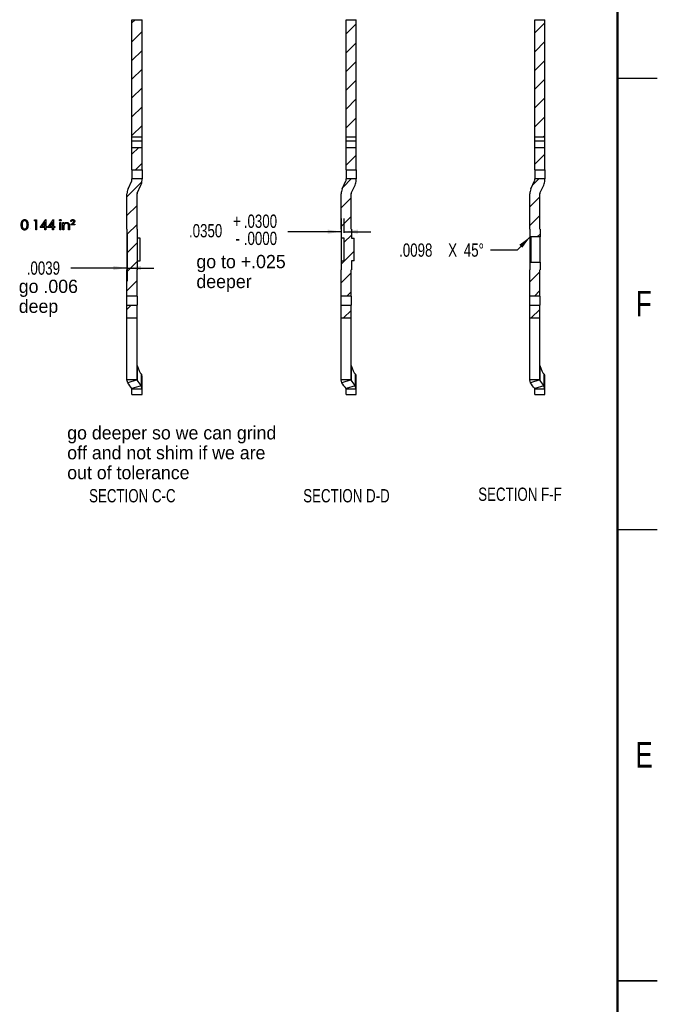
# Model space of a CAD drawing. Header units: inches. Extents: x 0.1 to 87.3, y 0.1 to 33.9.
# Tile 138 of 140: x 37.9 to 43.9, y 16.8 to 26.1. Entities that reach past the tile are written whole.
import ezdxf

# ---------------------------------------------------------------- set-up
doc = ezdxf.new("R2010")
doc.units = ezdxf.units.IN
doc.header["$MEASUREMENT"] = 0
doc.linetypes.add('PHANTOM', pattern=[0.5, 0.25, -0.05, 0.05, -0.05, 0.05, -0.05])
doc.layers.add('DIMENSIONS', color=171, linetype='Continuous')
doc.layers.add('SECTION_VIEWS', color=7, linetype='PHANTOM', lineweight=35)
doc.styles.add('SLDTEXTSTYLE0', font='TXT', dxfattribs={"width": 0.75})
doc.dimstyles.new('SLDDIMSTYLE2', dxfattribs={"dimtxt": 0.125, "dimasz": 0.13, "dimexe": 0, "dimexo": 0.0625, "dimgap": 0.03125, "dimtad": 0, "dimtih": 1, "dimtoh": 1, "dimdec": 4, "dimlfac": 1.333333, "dimrnd": 1e-09, "dimzin": 12, "dimdsep": 46, "dimtxsty": 'SLDTEXTSTYLE0', "dimsah": 1, "dimcen": 0.09, "dimadec": 0, "dimazin": 3, "dimtfac": 1, "dimtdec": 4, "dimtmove": 0, "dimatfit": 0, "dimfxl": 0, "dimfrac": 2, "dimtolj": 1, "dimtzin": 12, "dimarcsym": 0})
doc.dimstyles.new('SLDDIMSTYLE4', dxfattribs={"dimtxt": 0.125, "dimasz": 0.13, "dimexe": 0, "dimexo": 0.0625, "dimgap": 0.03125, "dimtad": 0, "dimtih": 1, "dimtoh": 1, "dimdec": 4, "dimlfac": 1.333333, "dimrnd": 1e-09, "dimzin": 4, "dimdsep": 46, "dimtxsty": 'SLDTEXTSTYLE0', "dimsah": 1, "dimcen": 0.09, "dimadec": 0, "dimazin": 1, "dimtol": 1, "dimtp": 0.03, "dimtfac": 1, "dimtdec": 4, "dimtmove": 0, "dimatfit": 0, "dimfxl": 0, "dimfrac": 2, "dimtolj": 1, "dimtzin": 4, "dimarcsym": 0})

# ---------------------------------------------------------------- blocks, each defined once
blk = doc.blocks.new('_D_8')
at = {"layer": 'DIMENSIONS'}
for p, q in [((38.8786, 24.0288), (38.8786, 23.5876)), ((38.8816, 24.0288), (38.8816, 23.5876)), ((38.8786, 23.7126), (38.3497, 23.7126)), ((38.8816, 23.7126), (39.1316, 23.7126))]:
    blk.add_line(p, q, dxfattribs=at)
for points in [[(38.8786, 23.7126), (38.7486, 23.7326), (38.7486, 23.6926)], [(38.8816, 23.7126), (39.0116, 23.6926), (39.0116, 23.7326)]]:
    blk.add_solid(points, dxfattribs=at)
at = {"layer": 'DIMENSIONS', "insert": (37.9341, 23.7745), "char_height": 0.125, "attachment_point": 1, "style": 'SLDTEXTSTYLE0'}
blk.add_mtext('.0039', dxfattribs=at)
blk = doc.blocks.new('_D_9')
at = {"layer": 'DIMENSIONS'}
for p, q in [((40.899, 24.0438), (40.899, 24.1798)), ((40.9252, 24.0438), (40.9252, 24.1798)), ((40.899, 24.0548), (40.3948, 24.0548)), ((40.9252, 24.0548), (41.1752, 24.0548))]:
    blk.add_line(p, q, dxfattribs=at)
for points in [[(40.899, 24.0548), (40.769, 24.0748), (40.769, 24.0348)], [(40.9252, 24.0548), (41.0552, 24.0348), (41.0552, 24.0748)]]:
    blk.add_solid(points, dxfattribs=at)
at = {"layer": 'DIMENSIONS', "char_height": 0.125, "attachment_point": 1, "style": 'SLDTEXTSTYLE0'}
for s, insert in [('.0300', (39.9792, 24.2159)), ('.0350', (39.4625, 24.1264)), ('+', (39.8781, 24.2159)), ('.0000', (39.9792, 24.0543)), ('-', (39.901, 24.0543))]:
    blk.add_mtext(s, dxfattribs=dict(at, insert=insert))
blk = doc.blocks.new('SW_CHAMFER_DIMENSION_0')
at = {"layer": 'DIMENSIONS', "color": 0}
for p, q in [((1.2377, 0.226), (1.1109, 0.0992)), ((1.1109, 0.0992), (0.8609, 0.0992))]:
    blk.add_line(p, q, dxfattribs=at)
blk.add_solid([(1.2377, 0.226), (1.1316, 0.1482), (1.1599, 0.1199)], dxfattribs=at)
at = {"layer": 'DIMENSIONS', "color": 0, "char_height": 0.125, "attachment_point": 1, "style": 'SLDTEXTSTYLE0'}
for s, insert in [('.0098', (0, 0.1611)), ('X', (0.4625, 0.1611)), ('45°', (0.6095, 0.1611))]:
    blk.add_mtext(s, dxfattribs=dict(at, insert=insert))

msp = doc.modelspace()

# ---------------------------------------------------------------- hatches: boundary and pattern name
at = {"layer": 'SECTION_VIEWS', "linetype": 'Continuous', "lineweight": 18}
h = msp.add_hatch(dxfattribs=at)
h.set_pattern_fill('ANSI31', color=256, style=0)
h.paths.add_polyline_path([(39.020333, 26.051435), (38.925845, 26.051435), (38.925845, 24.943424), (39.020333, 24.943424)], flags=0)
h = msp.add_hatch(dxfattribs=at)
h.set_pattern_fill('ANSI31', color=256, style=0)
h.paths.add_polyline_path([(41.03777, 26.051435), (40.943282, 26.051435), (40.943282, 24.943424), (41.03777, 24.943424)], flags=0)
h = msp.add_hatch(dxfattribs=at)
h.set_pattern_fill('ANSI31', color=256, style=0)
h.paths.add_polyline_path([(42.815133, 26.051435), (42.720644, 26.051435), (42.720644, 24.943424), (42.815133, 24.943424)], flags=0)
h = msp.add_hatch(dxfattribs=at)
h.set_pattern_fill('ANSI31', color=256, style=0)
h.paths.add_polyline_path([(38.925845, 24.847108), (38.925845, 24.638606), (39.020333, 24.638606), (39.020333, 24.847108)], flags=0)
h = msp.add_hatch(dxfattribs=at)
h.set_pattern_fill('ANSI31', color=256, style=0)
h.paths.add_polyline_path([(40.943282, 24.847108), (40.943282, 24.638606), (41.03777, 24.638606), (41.03777, 24.847108)], flags=0)
h = msp.add_hatch(dxfattribs=at)
h.set_pattern_fill('ANSI31', color=256, style=0)
h.paths.add_polyline_path([(42.720644, 24.847108), (42.720644, 24.638606), (42.815133, 24.638606), (42.815133, 24.847108)], flags=0)
h = msp.add_hatch(dxfattribs=at)
h.set_pattern_fill('ANSI31', color=256, style=0)
edge = h.paths.add_edge_path(flags=0)
edge.add_line((38.878605, 24.411044), (38.878605, 24.078843))
edge.add_line((38.878605, 24.078843), (38.881558, 24.078843))
edge.add_line((38.881558, 24.078843), (38.881558, 23.694985))
edge.add_line((38.881558, 23.694985), (38.878605, 23.694985))
edge.add_line((38.878605, 23.694985), (38.878605, 23.448515))
edge.add_line((38.878605, 23.448515), (38.973093, 23.448515))
edge.add_line((38.973093, 23.448515), (38.973093, 23.694985))
edge.add_line((38.973093, 23.694985), (38.976046, 23.694985))
edge.add_line((38.976046, 23.694985), (38.976046, 24.078843))
edge.add_line((38.976046, 24.078843), (38.973093, 24.078843))
edge.add_line((38.973093, 24.078843), (38.973093, 24.411044))
edge.add_arc((38.987857, 24.411044), 0.014764, 155, 180, ccw=False)
edge.add_line((38.974476, 24.417283), (39.010097, 24.493672))
edge.add_arc((38.911081, 24.539844), 0.109252, 335, 360)
edge.add_line((39.020333, 24.539844), (39.020333, 24.551887))
edge.add_line((39.020333, 24.551887), (38.925845, 24.551887))
edge.add_line((38.925845, 24.551887), (38.925845, 24.539844))
edge.add_arc((38.911081, 24.539844), 0.014764, 335, 360, ccw=False)
edge.add_line((38.924462, 24.533604), (38.888841, 24.457216))
edge.add_arc((38.987857, 24.411044), 0.109252, 155, 180)
h = msp.add_hatch(dxfattribs=at)
h.set_pattern_fill('ANSI31', color=256, style=0)
edge = h.paths.add_edge_path(flags=0)
edge.add_line((40.993482, 24.078843), (40.99053, 24.078843))
edge.add_line((40.99053, 24.078843), (40.99053, 24.411044))
edge.add_arc((41.005293, 24.411044), 0.014764, 155, 180, ccw=False)
edge.add_line((40.991913, 24.417283), (41.027534, 24.493672))
edge.add_arc((40.928518, 24.539844), 0.109252, 335, 360)
edge.add_line((41.03777, 24.539844), (41.03777, 24.551887))
edge.add_line((41.03777, 24.551887), (40.943282, 24.551887))
edge.add_line((40.943282, 24.551887), (40.943282, 24.539844))
edge.add_arc((40.928518, 24.539844), 0.014764, 335, 360, ccw=False)
edge.add_line((40.941898, 24.533604), (40.906278, 24.457216))
edge.add_arc((41.005293, 24.411044), 0.109252, 155, 180)
edge.add_line((40.896042, 24.411044), (40.896042, 24.078843))
edge.add_line((40.896042, 24.078843), (40.898994, 24.078843))
edge.add_line((40.898994, 24.078843), (40.898994, 23.993774))
edge.add_line((40.898994, 23.993774), (40.925244, 23.993774))
edge.add_line((40.925244, 23.993774), (40.925244, 23.780053))
edge.add_line((40.925244, 23.780053), (40.898994, 23.780053))
edge.add_line((40.898994, 23.780053), (40.898994, 23.694985))
edge.add_line((40.898994, 23.694985), (40.896042, 23.694985))
edge.add_line((40.896042, 23.694985), (40.896042, 23.448515))
edge.add_line((40.896042, 23.448515), (40.99053, 23.448515))
edge.add_line((40.99053, 23.448515), (40.99053, 23.694985))
edge.add_line((40.99053, 23.694985), (40.993482, 23.694985))
edge.add_line((40.993482, 23.694985), (40.993482, 23.780053))
edge.add_line((40.993482, 23.780053), (41.019732, 23.780053))
edge.add_line((41.019732, 23.780053), (41.019732, 23.993774))
edge.add_line((41.019732, 23.993774), (40.993482, 23.993774))
edge.add_line((40.993482, 23.993774), (40.993482, 24.078843))
h = msp.add_hatch(dxfattribs=at)
h.set_pattern_fill('ANSI31', color=256, style=0)
edge = h.paths.add_edge_path(flags=0)
edge.add_line((42.719261, 24.533604), (42.68364, 24.457216))
edge.add_arc((42.782656, 24.411044), 0.109252, 155, 180)
edge.add_line((42.673404, 24.411044), (42.673404, 24.078843))
edge.add_line((42.673404, 24.078843), (42.676357, 24.078843))
edge.add_line((42.676357, 24.078843), (42.676357, 24.012406))
edge.add_line((42.676357, 24.012406), (42.683739, 24.005024))
edge.add_line((42.683739, 24.005024), (42.770845, 24.005024))
edge.add_line((42.770845, 24.005024), (42.770845, 24.078843))
edge.add_line((42.770845, 24.078843), (42.767893, 24.078843))
edge.add_line((42.767893, 24.078843), (42.767893, 24.411044))
edge.add_arc((42.782656, 24.411044), 0.014764, 155, 180, ccw=False)
edge.add_line((42.769276, 24.417283), (42.804897, 24.493672))
edge.add_arc((42.705881, 24.539844), 0.109252, 335, 360)
edge.add_line((42.815133, 24.539844), (42.815133, 24.551887))
edge.add_line((42.815133, 24.551887), (42.720644, 24.551887))
edge.add_line((42.720644, 24.551887), (42.720644, 24.539844))
edge.add_arc((42.705881, 24.539844), 0.014764, 335, 360, ccw=False)
h = msp.add_hatch(dxfattribs=at)
h.set_pattern_fill('ANSI31', color=256, style=0)
h.paths.add_polyline_path([(42.676357, 23.761422), (42.676357, 23.694985), (42.673404, 23.694985), (42.673404, 23.448515), (42.767893, 23.448515), (42.767893, 23.694985), (42.770845, 23.694985), (42.770845, 23.768803), (42.683739, 23.768803)], flags=0)
h = msp.add_hatch(dxfattribs=at)
h.set_pattern_fill('ANSI31', color=256, style=0)
h.paths.add_polyline_path([(38.878605, 23.363254), (38.878605, 23.242247), (38.973093, 23.242247), (38.973093, 23.363254)], flags=0)
h = msp.add_hatch(dxfattribs=at)
h.set_pattern_fill('ANSI31', color=256, style=0)
h.paths.add_polyline_path([(40.896042, 23.363254), (40.896042, 23.242247), (40.99053, 23.242247), (40.99053, 23.363254)], flags=0)
h = msp.add_hatch(dxfattribs=at)
h.set_pattern_fill('ANSI31', color=256, style=0)
h.paths.add_polyline_path([(42.673404, 23.363254), (42.673404, 23.242247), (42.767893, 23.242247), (42.767893, 23.363254)], flags=0)

# ---------------------------------------------------------------- linework, layer by layer
at = {"color": 7, "linetype": 'Continuous', "lineweight": 50}
msp.add_line((43.5, 33.5), (43.5, 0.5), dxfattribs=at)
at = {"color": 7, "linetype": 'Continuous', "lineweight": 25}
for p, q in [((38.925845, 24.943424), (38.925845, 26.051435)), ((38.925845, 26.051435), (39.020333, 26.051435)), ((39.020333, 24.943424), (39.020333, 26.051435)), ((40.943282, 26.051435), (41.03777, 26.051435)), ((40.943282, 24.943424), (40.943282, 26.051435)), ((41.03777, 24.943424), (41.03777, 26.051435)), ((42.720644, 24.943424), (42.720644, 26.051435)), ((42.720644, 26.051435), (42.815133, 26.051435)), ((42.815133, 24.943424), (42.815133, 26.051435)), ((43.5, 25.5), (43.875, 25.5)), ((39.020333, 24.943424), (38.925845, 24.943424)), ((38.925845, 24.911145), (38.925845, 24.943424)), ((38.925845, 24.911145), (39.020333, 24.911145)), ((38.925845, 24.847108), (38.925845, 24.911145)), ((39.020333, 24.911145), (39.020333, 24.943424)), ((39.020333, 24.847108), (39.020333, 24.911145)), ((41.03777, 24.943424), (40.943282, 24.943424)), ((40.943282, 24.911145), (40.943282, 24.943424)), ((40.943282, 24.911145), (41.03777, 24.911145)), ((40.943282, 24.847108), (40.943282, 24.911145)), ((41.03777, 24.911145), (41.03777, 24.943424)), ((41.03777, 24.847108), (41.03777, 24.911145)), ((42.815133, 24.943424), (42.720644, 24.943424)), ((42.720644, 24.911145), (42.720644, 24.943424)), ((42.720644, 24.911145), (42.815133, 24.911145)), ((42.720644, 24.847108), (42.720644, 24.911145)), ((42.815133, 24.911145), (42.815133, 24.943424)), ((42.815133, 24.847108), (42.815133, 24.911145)), ((38.925845, 24.847108), (39.020333, 24.847108)), ((38.925845, 24.638606), (38.925845, 24.847108)), ((39.020333, 24.638606), (39.020333, 24.847108)), ((40.943282, 24.847108), (41.03777, 24.847108)), ((40.943282, 24.638606), (40.943282, 24.847108)), ((41.03777, 24.638606), (41.03777, 24.847108)), ((42.720644, 24.847108), (42.815133, 24.847108)), ((42.720644, 24.638606), (42.720644, 24.847108)), ((42.815133, 24.638606), (42.815133, 24.847108)), ((38.925845, 24.638606), (39.020333, 24.638606)), ((38.925845, 24.638606), (38.925845, 24.551887)), ((39.020333, 24.638606), (39.020333, 24.551887)), ((40.943282, 24.638606), (41.03777, 24.638606)), ((40.943282, 24.638606), (40.943282, 24.551887)), ((41.03777, 24.638606), (41.03777, 24.551887)), ((42.720644, 24.638606), (42.815133, 24.638606)), ((42.720644, 24.638606), (42.720644, 24.551887)), ((42.815133, 24.638606), (42.815133, 24.551887)), ((38.888841, 24.457216), (38.924462, 24.533604)), ((38.925845, 24.539844), (38.925845, 24.551887)), ((39.020333, 24.551887), (38.925845, 24.551887)), ((38.974476, 24.417283), (39.010097, 24.493672)), ((39.020333, 24.539844), (39.020333, 24.551887)), ((40.906278, 24.457216), (40.941898, 24.533604)), ((40.943282, 24.539844), (40.943282, 24.551887)), ((41.03777, 24.551887), (40.943282, 24.551887)), ((40.991913, 24.417283), (41.027534, 24.493672)), ((41.03777, 24.539844), (41.03777, 24.551887)), ((42.68364, 24.457216), (42.719261, 24.533604)), ((42.720644, 24.539844), (42.720644, 24.551887)), ((42.815133, 24.551887), (42.720644, 24.551887)), ((42.769276, 24.417283), (42.804897, 24.493672)), ((42.815133, 24.539844), (42.815133, 24.551887)), ((38.878605, 24.078843), (38.878605, 24.411044)), ((38.973093, 24.078843), (38.973093, 24.411044)), ((40.896042, 24.078843), (40.896042, 24.411044)), ((40.99053, 24.078843), (40.99053, 24.411044)), ((42.673404, 24.078843), (42.673404, 24.411044)), ((42.767893, 24.078843), (42.767893, 24.411044)), ((38.878605, 24.121117), (38.878236, 24.121117)), ((40.896042, 24.121117), (40.895672, 24.121117)), ((42.673404, 24.121117), (42.673035, 24.121117)), ((38.878236, 24.111407), (38.878605, 24.111407)), ((38.878236, 24.090077), (38.878605, 24.090077)), ((38.878605, 24.078843), (38.881558, 24.078843)), ((38.878605, 24.078843), (38.878605, 23.694985)), ((38.881558, 23.694985), (38.881558, 24.078843)), ((38.976046, 24.078843), (38.973093, 24.078843)), ((38.976046, 24.078843), (38.976046, 23.694985)), ((40.895672, 24.111407), (40.896042, 24.111407)), ((40.895672, 24.090077), (40.896042, 24.090077)), ((40.896042, 24.078843), (40.898994, 24.078843)), ((40.896042, 24.078843), (40.896042, 23.694985)), ((40.898994, 23.993774), (40.898994, 24.078843)), ((40.993482, 24.078843), (40.99053, 24.078843)), ((40.993482, 24.078843), (40.993482, 23.993774)), ((42.673035, 24.111407), (42.673404, 24.111407)), ((42.673035, 24.090077), (42.673404, 24.090077)), ((42.673404, 24.078843), (42.676357, 24.078843)), ((42.673404, 24.078843), (42.673404, 23.694985)), ((42.676357, 24.012406), (42.676357, 24.078843)), ((42.770845, 24.078843), (42.767893, 24.078843)), ((42.770845, 24.078843), (42.770845, 24.005024)), ((39.002296, 23.993774), (38.976046, 23.993774)), ((39.002296, 23.967596), (39.002296, 23.993774)), ((39.002296, 23.780053), (39.002296, 23.967596)), ((40.925244, 23.993774), (40.898994, 23.993774)), ((40.898994, 23.780053), (40.898994, 23.993774)), ((40.925244, 23.780053), (40.925244, 23.993774)), ((40.993482, 23.993774), (41.019732, 23.993774)), ((41.019732, 23.780053), (41.019732, 23.993774)), ((42.683739, 24.005024), (42.676357, 24.012406)), ((42.676357, 23.761422), (42.676357, 24.012406)), ((42.770845, 24.005024), (42.683739, 24.005024)), ((42.683739, 24.005024), (42.683739, 23.768803)), ((42.770845, 23.768803), (42.770845, 24.005024)), ((38.976046, 23.780053), (39.002296, 23.780053)), ((40.898994, 23.694985), (40.898994, 23.780053)), ((40.898994, 23.780053), (40.925244, 23.780053)), ((41.019732, 23.780053), (40.993482, 23.780053)), ((40.993482, 23.780053), (40.993482, 23.694985)), ((42.676357, 23.761422), (42.683739, 23.768803)), ((42.676357, 23.694985), (42.676357, 23.761422)), ((42.683739, 23.768803), (42.770845, 23.768803)), ((42.770845, 23.768803), (42.770845, 23.694985)), ((38.881558, 23.694985), (38.878605, 23.694985)), ((38.878605, 23.448515), (38.878605, 23.694985)), ((38.973093, 23.694985), (38.976046, 23.694985)), ((38.973093, 23.448515), (38.973093, 23.694985)), ((40.898994, 23.694985), (40.896042, 23.694985)), ((40.896042, 23.448515), (40.896042, 23.694985)), ((40.99053, 23.694985), (40.993482, 23.694985)), ((40.99053, 23.448515), (40.99053, 23.694985)), ((42.676357, 23.694985), (42.673404, 23.694985)), ((42.673404, 23.448515), (42.673404, 23.694985)), ((42.767893, 23.694985), (42.770845, 23.694985)), ((42.767893, 23.448515), (42.767893, 23.694985)), ((38.973093, 23.448515), (38.878605, 23.448515)), ((38.878605, 23.363254), (38.878605, 23.448515)), ((38.973093, 23.448515), (38.973093, 23.363254)), ((40.99053, 23.448515), (40.896042, 23.448515)), ((40.896042, 23.363254), (40.896042, 23.448515)), ((40.99053, 23.448515), (40.99053, 23.363254)), ((42.767893, 23.448515), (42.673404, 23.448515)), ((42.673404, 23.363254), (42.673404, 23.448515)), ((42.767893, 23.448515), (42.767893, 23.363254)), ((38.878605, 23.363254), (38.973093, 23.363254)), ((38.878605, 23.242247), (38.878605, 23.363254)), ((38.973093, 23.242247), (38.973093, 23.363254)), ((40.896042, 23.363254), (40.99053, 23.363254)), ((40.896042, 23.242247), (40.896042, 23.363254)), ((40.99053, 23.242247), (40.99053, 23.363254)), ((42.673404, 23.363254), (42.767893, 23.363254)), ((42.673404, 23.242247), (42.673404, 23.363254)), ((42.767893, 23.242247), (42.767893, 23.363254)), ((38.878605, 23.221943), (38.878236, 23.221943)), ((38.878605, 23.188561), (38.878236, 23.188561)), ((38.878605, 23.242247), (38.973093, 23.242247)), ((38.878605, 22.659266), (38.878605, 23.242247)), ((38.973093, 22.659266), (38.973093, 23.242247)), ((40.896042, 23.221943), (40.895672, 23.221943)), ((40.896042, 23.188561), (40.895672, 23.188561)), ((40.896042, 23.242247), (40.99053, 23.242247)), ((40.896042, 22.659266), (40.896042, 23.242247)), ((40.99053, 22.659266), (40.99053, 23.242247)), ((42.673404, 23.194757), (42.673035, 23.194757)), ((42.673404, 23.188561), (42.673035, 23.188561)), ((42.673404, 23.242247), (42.767893, 23.242247)), ((42.673404, 22.659266), (42.673404, 23.242247)), ((42.767893, 22.659266), (42.767893, 23.242247)), ((38.878236, 23.180253), (38.878605, 23.180253)), ((38.878236, 23.146056), (38.878605, 23.146056)), ((38.878605, 23.137598), (38.878236, 23.137598)), ((38.878236, 23.120817), (38.878605, 23.120817)), ((38.878605, 23.119541), (38.878236, 23.119541)), ((38.878236, 23.104115), (38.878605, 23.104115)), ((40.895672, 23.180253), (40.896042, 23.180253)), ((40.895672, 23.146056), (40.896042, 23.146056)), ((40.896042, 23.137598), (40.895672, 23.137598)), ((40.895672, 23.120817), (40.896042, 23.120817)), ((40.896042, 23.119541), (40.895672, 23.119541)), ((40.895672, 23.104115), (40.896042, 23.104115)), ((42.673404, 23.131187), (42.67301, 23.131187)), ((42.673404, 23.152796), (42.673035, 23.152796)), ((42.673035, 23.146056), (42.673404, 23.146056)), ((42.673404, 23.137598), (42.673035, 23.137598)), ((42.673035, 23.120817), (42.673404, 23.120817)), ((42.673404, 23.119541), (42.673035, 23.119541)), ((42.673035, 23.104115), (42.673404, 23.104115)), ((38.878605, 23.048221), (38.878236, 23.048221)), ((38.878236, 23.012476), (38.878605, 23.012476)), ((40.896042, 23.048221), (40.895672, 23.048221)), ((40.895672, 23.012476), (40.896042, 23.012476)), ((42.67301, 23.089906), (42.673404, 23.089906)), ((42.673404, 23.048221), (42.673035, 23.048221)), ((42.673035, 23.012476), (42.673404, 23.012476)), ((38.878605, 22.986783), (38.878236, 22.986783)), ((38.878236, 22.928324), (38.878605, 22.928324)), ((38.878236, 22.917499), (38.878605, 22.917499)), ((40.896042, 22.986783), (40.895672, 22.986783)), ((40.895672, 22.928324), (40.896042, 22.928324)), ((42.673404, 22.986783), (42.673035, 22.986783)), ((42.673035, 22.928324), (42.673404, 22.928324)), ((38.878605, 22.898884), (38.878236, 22.898884)), ((38.878605, 22.82164), (38.878236, 22.82164)), ((40.896042, 22.898884), (40.895672, 22.898884)), ((40.896042, 22.82164), (40.895672, 22.82164)), ((42.673404, 22.898884), (42.673035, 22.898884)), ((42.673404, 22.82164), (42.673035, 22.82164)), ((38.878605, 22.806245), (38.878236, 22.806245)), ((38.878236, 22.791773), (38.878605, 22.791773)), ((38.878236, 22.777526), (38.878605, 22.777526)), ((38.878605, 22.747966), (38.878236, 22.747966)), ((38.878605, 22.743118), (38.878236, 22.743118)), ((38.878605, 22.725643), (38.878236, 22.725643)), ((38.878236, 22.724474), (38.878605, 22.724474)), ((38.974187, 22.793897), (38.974187, 22.658027)), ((40.896042, 22.806245), (40.895672, 22.806245)), ((40.895672, 22.791773), (40.896042, 22.791773)), ((40.895672, 22.777526), (40.896042, 22.777526)), ((40.896042, 22.747966), (40.895672, 22.747966)), ((40.896042, 22.743118), (40.895672, 22.743118)), ((40.896042, 22.725643), (40.895672, 22.725643)), ((40.895672, 22.724474), (40.896042, 22.724474)), ((40.991624, 22.793897), (40.991624, 22.658027)), ((42.673404, 22.806245), (42.673035, 22.806245)), ((42.673035, 22.791773), (42.673404, 22.791773)), ((42.673035, 22.777526), (42.673404, 22.777526)), ((42.673404, 22.747966), (42.673035, 22.747966)), ((42.673404, 22.743118), (42.673035, 22.743118)), ((42.673404, 22.725643), (42.673035, 22.725643)), ((42.673035, 22.724474), (42.673404, 22.724474)), ((42.768987, 22.793897), (42.768987, 22.658027)), ((38.878236, 22.710178), (38.878605, 22.710178)), ((38.878605, 22.693783), (38.878236, 22.693783)), ((38.973093, 22.659266), (38.878605, 22.659266)), ((38.886704, 22.631071), (38.878605, 22.659266)), ((38.974187, 22.658027), (38.886704, 22.631071)), ((38.974187, 22.658027), (38.973093, 22.659266)), ((39.012253, 22.714614), (39.012253, 22.604146)), ((39.012253, 22.714614), (39.017506, 22.710773)), ((39.020352, 22.575852), (39.020352, 22.692068)), ((40.895672, 22.710178), (40.896042, 22.710178)), ((40.896042, 22.693783), (40.895672, 22.693783)), ((40.99053, 22.659266), (40.896042, 22.659266)), ((40.90414, 22.631071), (40.896042, 22.659266)), ((40.991624, 22.658027), (40.90414, 22.631071)), ((40.991624, 22.658027), (40.99053, 22.659266)), ((41.02969, 22.714614), (41.02969, 22.604146)), ((41.02969, 22.714614), (41.034943, 22.710773)), ((41.037789, 22.575852), (41.037789, 22.692068)), ((42.673035, 22.710178), (42.673404, 22.710178)), ((42.673404, 22.693783), (42.673035, 22.693783)), ((42.767893, 22.659266), (42.673404, 22.659266)), ((42.681503, 22.631071), (42.673404, 22.659266)), ((42.768987, 22.658027), (42.681503, 22.631071)), ((42.768987, 22.658027), (42.767893, 22.659266)), ((42.807053, 22.714614), (42.807053, 22.604146)), ((42.807053, 22.714614), (42.812306, 22.710773)), ((42.815152, 22.575852), (42.815152, 22.692068)), ((39.012253, 22.604146), (38.924769, 22.57719)), ((38.925864, 22.575852), (38.924769, 22.57719)), ((38.925864, 22.575852), (39.020352, 22.575852)), ((38.925864, 22.522321), (38.925864, 22.575852)), ((39.020352, 22.575852), (39.012253, 22.604146)), ((39.020352, 22.522321), (39.020352, 22.575852)), ((41.02969, 22.604146), (40.942206, 22.57719)), ((40.943301, 22.575852), (40.942206, 22.57719)), ((40.943301, 22.575852), (41.037789, 22.575852)), ((40.943301, 22.522321), (40.943301, 22.575852)), ((41.037789, 22.575852), (41.02969, 22.604146)), ((41.037789, 22.522321), (41.037789, 22.575852)), ((42.807053, 22.604146), (42.719569, 22.57719)), ((42.720663, 22.575852), (42.719569, 22.57719)), ((42.720663, 22.575852), (42.815152, 22.575852)), ((42.720663, 22.522321), (42.720663, 22.575852)), ((42.815152, 22.575852), (42.807053, 22.604146)), ((42.815152, 22.522321), (42.815152, 22.575852)), ((38.925864, 22.522321), (39.020352, 22.522321)), ((40.943301, 22.522321), (41.037789, 22.522321)), ((42.720663, 22.522321), (42.815152, 22.522321)), ((43.5, 21.25), (43.875, 21.25)), ((43.875039, 17), (43.499961, 17)), ((43.5, 17), (43.875, 17))]:
    msp.add_line(p, q, dxfattribs=at)
at = {"color": 7, "linetype": 'Continuous'}
msp.add_line((37.969724, 24.087008), (37.969724, 24.087008), dxfattribs=at)
at = {"color": 7, "linetype": 'Continuous', "flags": 128}
for points in [[(37.882584, 24.119423), (37.882641, 24.12393), (37.882829, 24.128174), (37.883148, 24.132174), (37.88358, 24.135893), (37.884125, 24.139348), (37.884819, 24.142541), (37.885627, 24.145471), (37.886547, 24.148137), (37.88758, 24.150597), (37.888726, 24.152907), (37.889984, 24.155048), (37.891336, 24.157058), (37.892782, 24.158898), (37.894322, 24.160588), (37.895975, 24.16211), (37.89774, 24.163499), (37.899581, 24.16472), (37.901477, 24.165791), (37.903412, 24.166692), (37.905421, 24.167424), (37.907468, 24.168007), (37.909572, 24.16842), (37.911712, 24.168664), (37.913928, 24.168739), (37.913928, 24.168739), (37.916163, 24.168664), (37.918361, 24.16842), (37.920483, 24.168007), (37.922567, 24.167424), (37.924596, 24.166692), (37.926567, 24.165791), (37.928502, 24.16472), (37.930361, 24.163481), (37.932145, 24.162091), (37.933854, 24.160513), (37.93545, 24.158786), (37.936953, 24.156908), (37.938361, 24.154842), (37.939676, 24.152626), (37.940878, 24.150241), (37.942005, 24.147687), (37.943, 24.144945), (37.943883, 24.141977), (37.944615, 24.138785), (37.945216, 24.135367), (37.945686, 24.131724), (37.946024, 24.127836), (37.946211, 24.123742), (37.946287, 24.119423), (37.946287, 24.119423), (37.946211, 24.115122), (37.946024, 24.111047), (37.945686, 24.107178), (37.945235, 24.103553), (37.944634, 24.100154), (37.943901, 24.09698), (37.943056, 24.094013), (37.942061, 24.09129), (37.940953, 24.088755), (37.939751, 24.086389), (37.938455, 24.084172), (37.937047, 24.082107), (37.935544, 24.08021), (37.933929, 24.078482), (37.93222, 24.076905), (37.930417, 24.075496), (37.928539, 24.074257), (37.926605, 24.073167), (37.924614, 24.072266), (37.922586, 24.071515), (37.920502, 24.070933), (37.918361, 24.070519), (37.916163, 24.070256), (37.913928, 24.070181), (37.913928, 24.070181), (37.911712, 24.070256), (37.909572, 24.070501), (37.907468, 24.070914), (37.90544, 24.071477), (37.903449, 24.072191), (37.901515, 24.073092), (37.899637, 24.074144), (37.897815, 24.075346), (37.896069, 24.076717), (37.894416, 24.078238), (37.892876, 24.079928), (37.89143, 24.081787), (37.890078, 24.083778), (37.88882, 24.085938), (37.887655, 24.088267), (37.886604, 24.090745), (37.885665, 24.093431), (37.884838, 24.096379), (37.884162, 24.099591), (37.883599, 24.103046), (37.883148, 24.106746), (37.882829, 24.110727), (37.882641, 24.114953), (37.882585, 24.119423)], [(37.890996, 24.11946), (37.891036, 24.115704), (37.891186, 24.112174), (37.891411, 24.108868), (37.891712, 24.105826), (37.892125, 24.103009), (37.892613, 24.100417), (37.893195, 24.09807), (37.893871, 24.095966), (37.894641, 24.094032), (37.895486, 24.092229), (37.896407, 24.090539), (37.897421, 24.08898), (37.898529, 24.087534), (37.899712, 24.086201), (37.900989, 24.084999), (37.902341, 24.08391), (37.905196, 24.082107), (37.908125, 24.08083), (37.91113, 24.08006), (37.91421, 24.079797), (37.91421, 24.079797), (37.917309, 24.080041), (37.920314, 24.080811), (37.923206, 24.08205), (37.926004, 24.083816), (37.927337, 24.084886), (37.928577, 24.086069), (37.929741, 24.087403), (37.930831, 24.088849), (37.931826, 24.090407), (37.932746, 24.092116), (37.933572, 24.093938), (37.934324, 24.095891), (37.934324, 24.095891), (37.93515, 24.098408), (37.935882, 24.101037), (37.936483, 24.103798), (37.93699, 24.106671), (37.937366, 24.109676), (37.937648, 24.112812), (37.937817, 24.11608), (37.937873, 24.11946), (37.937873, 24.11946), (37.937817, 24.122841), (37.937685, 24.126071), (37.937422, 24.129132), (37.937084, 24.132043), (37.936634, 24.134803), (37.936108, 24.137395), (37.93545, 24.139837), (37.934718, 24.142128), (37.933892, 24.144269), (37.93299, 24.146241), (37.932014, 24.148081), (37.930962, 24.149771), (37.929835, 24.151311), (37.928614, 24.152701), (37.927337, 24.15394), (37.925985, 24.15503), (37.923149, 24.156814), (37.920257, 24.15811), (37.917271, 24.158861), (37.91421, 24.159124), (37.91421, 24.159124), (37.911111, 24.158861), (37.908088, 24.15811), (37.905177, 24.156814), (37.902341, 24.15503), (37.900989, 24.153959), (37.899731, 24.152757), (37.898548, 24.151424), (37.897458, 24.149978), (37.896444, 24.148419), (37.895505, 24.146729), (37.89466, 24.144926), (37.89389, 24.142992), (37.893214, 24.140888), (37.892632, 24.138541), (37.892125, 24.135968), (37.89173, 24.133132), (37.891411, 24.130071), (37.891186, 24.126784), (37.891036, 24.123235), (37.890998, 24.11946)], [(38.009478, 24.166335), (38.026815, 24.166335), (38.026815, 24.166335), (38.026815, 24.072585), (38.026815, 24.072585), (38.018402, 24.072585), (38.018402, 24.072585), (38.018402, 24.15672), (38.018402, 24.15672), (38.003979, 24.15672), (38.003979, 24.15672), (38.009481, 24.166335)], [(38.112845, 24.168739), (38.114556, 24.168739), (38.114556, 24.168739), (38.114556, 24.103835), (38.114556, 24.103835), (38.125373, 24.103835), (38.125373, 24.103835), (38.125373, 24.09422), (38.125373, 24.09422), (38.114556, 24.09422), (38.114556, 24.09422), (38.114556, 24.072585), (38.114556, 24.072585), (38.106142, 24.072585), (38.106142, 24.072585), (38.106142, 24.09422), (38.106142, 24.09422), (38.061671, 24.09422), (38.061671, 24.09422), (38.112847, 24.168739)], [(38.10614, 24.103835), (38.106142, 24.14455), (38.106142, 24.14455), (38.078198, 24.103835), (38.078198, 24.103835), (38.106142, 24.103835)], [(38.184959, 24.168739), (38.186671, 24.168739), (38.186671, 24.168739), (38.186671, 24.103835), (38.186671, 24.103835), (38.197488, 24.103835), (38.197488, 24.103835), (38.197488, 24.09422), (38.197488, 24.09422), (38.186671, 24.09422), (38.186671, 24.09422), (38.186671, 24.072585), (38.186671, 24.072585), (38.178258, 24.072585), (38.178258, 24.072585), (38.178258, 24.09422), (38.178258, 24.09422), (38.133787, 24.09422), (38.133787, 24.09422), (38.184962, 24.168739)], [(38.178257, 24.103835), (38.178258, 24.14455), (38.178258, 24.14455), (38.150313, 24.103835), (38.150313, 24.103835), (38.178258, 24.103835)], [(38.250933, 24.169941), (38.252495, 24.169809), (38.253941, 24.169415), (38.255275, 24.168739), (38.256477, 24.167819), (38.257491, 24.166711), (38.258204, 24.165471), (38.258636, 24.164138), (38.258787, 24.162692), (38.258787, 24.162692), (38.258636, 24.161283), (38.258204, 24.159969), (38.257491, 24.158748), (38.256477, 24.15764), (38.255275, 24.15672), (38.253941, 24.156044), (38.252495, 24.155649), (38.250936, 24.155518), (38.250936, 24.155518), (38.249396, 24.155649), (38.247988, 24.156044), (38.246655, 24.15672), (38.245453, 24.15764), (38.244457, 24.158748), (38.243744, 24.159969), (38.243312, 24.161283), (38.243162, 24.162692), (38.243162, 24.162692), (38.243312, 24.164138), (38.243744, 24.165471), (38.244457, 24.166711), (38.245453, 24.167819), (38.246655, 24.168739), (38.247988, 24.169415), (38.249396, 24.169809), (38.250936, 24.169941)], [(38.246766, 24.141095), (38.255181, 24.141095), (38.255181, 24.141095), (38.255181, 24.072585), (38.255181, 24.072585), (38.246767, 24.072585), (38.246767, 24.072585), (38.246767, 24.141095)], [(38.275612, 24.141095), (38.284027, 24.141095), (38.284027, 24.141095), (38.284027, 24.128738), (38.284027, 24.128738), (38.286788, 24.132043), (38.28968, 24.134879), (38.292722, 24.137207), (38.295915, 24.139067), (38.299239, 24.140475), (38.302713, 24.141489), (38.306338, 24.14209), (38.310094, 24.142297), (38.310094, 24.142297), (38.313887, 24.142053), (38.317455, 24.141339), (38.320798, 24.140118), (38.323916, 24.138428), (38.326733, 24.136325), (38.329174, 24.133883), (38.331202, 24.131104), (38.332836, 24.127986), (38.333512, 24.12624), (38.334095, 24.124249), (38.334583, 24.122052), (38.334996, 24.11961), (38.335296, 24.116944), (38.335522, 24.114052), (38.335672, 24.110915), (38.33571, 24.107572), (38.33571, 24.107572), (38.33571, 24.072585), (38.33571, 24.072585), (38.327296, 24.072585), (38.327296, 24.072585), (38.327296, 24.104812), (38.327296, 24.104812), (38.327277, 24.10761), (38.32724, 24.110164), (38.327165, 24.112474), (38.327052, 24.114559), (38.326902, 24.11638), (38.326733, 24.117958), (38.326526, 24.11931), (38.326301, 24.120399), (38.326301, 24.120399), (38.325343, 24.123554), (38.32401, 24.126296), (38.322319, 24.128606), (38.320272, 24.130503), (38.317869, 24.131986), (38.315127, 24.133038), (38.312047, 24.133677), (38.308629, 24.133883), (38.308629, 24.133883), (38.306601, 24.133808), (38.304629, 24.133564), (38.302694, 24.133151), (38.300835, 24.132587), (38.299013, 24.131836), (38.297248, 24.130954), (38.295539, 24.129883), (38.293886, 24.128662), (38.292328, 24.12731), (38.290919, 24.125902), (38.289642, 24.124399), (38.288497, 24.122822), (38.287501, 24.121169), (38.286637, 24.119441), (38.285905, 24.11762), (38.285323, 24.115742), (38.285323, 24.115742), (38.285022, 24.114352), (38.284759, 24.112699), (38.284534, 24.110803), (38.284346, 24.108624), (38.284215, 24.106201), (38.284102, 24.103516), (38.284046, 24.100567), (38.284027, 24.097356), (38.284027, 24.097356), (38.284027, 24.072585), (38.284027, 24.072585), (38.275613, 24.072585), (38.275613, 24.072585), (38.275613, 24.141095)], [(38.356141, 24.15071), (38.348931, 24.15071), (38.348931, 24.15071), (38.349043, 24.152626), (38.349325, 24.154447), (38.349757, 24.156194), (38.350358, 24.157865), (38.351128, 24.159424), (38.352048, 24.160908), (38.353137, 24.162316), (38.354396, 24.163631), (38.355785, 24.164833), (38.357269, 24.165866), (38.358847, 24.166748), (38.360537, 24.167462), (38.362321, 24.168025), (38.364199, 24.16842), (38.366171, 24.168664), (38.368255, 24.168739), (38.368255, 24.168739), (38.37019, 24.168664), (38.372049, 24.168457), (38.373796, 24.168119), (38.375467, 24.167631), (38.377026, 24.166992), (38.378509, 24.166241), (38.379899, 24.16534), (38.381195, 24.164288), (38.382359, 24.163143), (38.383373, 24.161959), (38.384237, 24.160701), (38.384951, 24.159405), (38.385495, 24.158053), (38.385871, 24.156645), (38.386115, 24.15518), (38.38619, 24.153659), (38.38619, 24.153659), (38.386059, 24.151724), (38.385683, 24.149828), (38.385045, 24.147968), (38.384162, 24.146128), (38.38358, 24.14517), (38.382848, 24.144137), (38.381984, 24.142992), (38.380951, 24.141771), (38.379786, 24.140456), (38.378472, 24.139067), (38.377007, 24.137564), (38.375392, 24.135987), (38.375392, 24.135987), (38.363617, 24.12547), (38.363617, 24.12547), (38.38619, 24.12547), (38.38619, 24.12547), (38.38619, 24.11946), (38.38619, 24.11946), (38.346527, 24.11946), (38.346527, 24.11946), (38.369044, 24.139574), (38.369044, 24.139574), (38.37064, 24.14102), (38.372068, 24.142353), (38.373345, 24.143574), (38.374453, 24.144701), (38.375411, 24.145696), (38.376218, 24.146597), (38.376857, 24.147405), (38.377345, 24.148081), (38.378059, 24.149339), (38.378566, 24.150597), (38.378885, 24.151818), (38.378979, 24.153039), (38.378979, 24.153039), (38.378791, 24.154673), (38.378209, 24.156213), (38.377251, 24.15764), (38.375899, 24.158973), (38.374265, 24.1601), (38.372406, 24.160889), (38.370359, 24.161377), (38.368086, 24.161527), (38.368086, 24.161527), (38.365589, 24.161358), (38.363354, 24.160814), (38.361382, 24.159931), (38.359692, 24.158692), (38.358302, 24.157133), (38.35725, 24.155293), (38.356518, 24.153152), (38.356142, 24.15071)]]:
    msp.add_lwpolyline(points, dxfattribs=at)
at = {"color": 7, "linetype": 'Continuous', "lineweight": 25}
for centre, radius, start, end in [((38.911081, 24.539844), 0.014764, 335, 360), ((38.911081, 24.539844), 0.109252, 335, 360), ((40.928518, 24.539844), 0.014764, 335, 360), ((40.928518, 24.539844), 0.109252, 335, 360), ((42.705881, 24.539844), 0.014764, 335, 360), ((42.705881, 24.539844), 0.109252, 335, 360), ((38.987857, 24.411044), 0.109252, 155, 180), ((38.987857, 24.411044), 0.014764, 155, 180), ((41.005293, 24.411044), 0.109252, 155, 180), ((41.005293, 24.411044), 0.014764, 155, 180), ((42.782656, 24.411044), 0.109252, 155, 180), ((42.782656, 24.411044), 0.014764, 155, 180), ((25.983746, 13.475104), 15.821443, 35.1206887, 35.3595976), ((26.07123, 13.502059), 15.821443, 35.1206887, 35.3595976), ((38.956979, 22.691995), 0.063373, 0.0660401, 17.2360072), ((28.001183, 13.475104), 15.821443, 35.1206887, 35.3595976), ((28.088667, 13.502059), 15.821443, 35.1206887, 35.3595976), ((40.974416, 22.691995), 0.063373, 0.0660401, 17.2360072), ((29.778546, 13.475104), 15.821443, 35.1206887, 35.3595976), ((29.866029, 13.502059), 15.821443, 35.1206887, 35.3595976), ((42.751778, 22.691995), 0.063373, 0.0660401, 17.2360072)]:
    msp.add_arc(centre, radius, start, end, dxfattribs=at)
for centre in [(38.997044, 22.784534), (41.014481, 22.784534), (42.791844, 22.784534)]:
    msp.add_ellipse(centre, major_axis=(-0.024249, 0.073584), ratio=0.24291661, start_param=1.37124778, end_param=2.73523943, dxfattribs=at)

# ---------------------------------------------------------------- block references
at = {"layer": 'DIMENSIONS'}
msp.add_blockref('SW_CHAMFER_DIMENSION_0', (41.442367, 23.782753), dxfattribs=at)

# ---------------------------------------------------------------- texts
at = {"color": 6}
for s, p in [('go to +.025', (39.532655, 23.710816)), ('deeper', (39.532655, 23.523316)), ('go .006', (37.85911, 23.477534)), ('deep', (37.85911, 23.290034)), ('go deeper so we can grind', (38.315531, 22.098127)), ('off and not shim if we are', (38.315531, 21.910627)), ('out of tolerance', (38.315531, 21.723127))]:
    msp.add_text(s, height=0.125, dxfattribs=at).set_placement(p)
at = {"color": 7, "linetype": 'Continuous', "lineweight": 0, "char_height": 0.24, "attachment_point": 2, "style": 'SLDTEXTSTYLE0'}
for s, insert in [('F', (43.7475, 23.497586)), ('E', (43.750417, 19.247586))]:
    msp.add_mtext(s, dxfattribs=dict(at, insert=insert))
at = {"layer": 'SECTION_VIEWS', "char_height": 0.125, "attachment_point": 2, "style": 'SLDTEXTSTYLE0'}
for s, insert in [('SECTION C-C', (38.929245, 21.630183)), ('SECTION D-D', (40.946422, 21.630183)), ('SECTION F-F', (42.581344, 21.64455))]:
    msp.add_mtext(s, dxfattribs=dict(at, insert=insert))

# ---------------------------------------------------------------- dimensions: what is measured, and where the dimension line sits
at = {"layer": 'DIMENSIONS'}
for base, p1, p2, dimstyle, picture, middle in [((40.898994, 24.054801), (40.925244, 23.993774), (40.898994, 23.993774), 'SLDDIMSTYLE4', '_D_9', (39.928661, 24.054801)), ((38.881558, 23.712564), (38.878605, 24.078843), (38.881558, 24.078843), 'SLDDIMSTYLE2', '_D_8', (38.141872, 23.712564))]:
    dim = msp.add_linear_dim(base=base, p1=p1, p2=p2, dimstyle=dimstyle, dxfattribs=at)
    dim.commit()
    dim.dimension.update_dxf_attribs({"geometry": picture, "text_midpoint": middle, "dimtype": 160})

doc.saveas('drawing.dxf')
